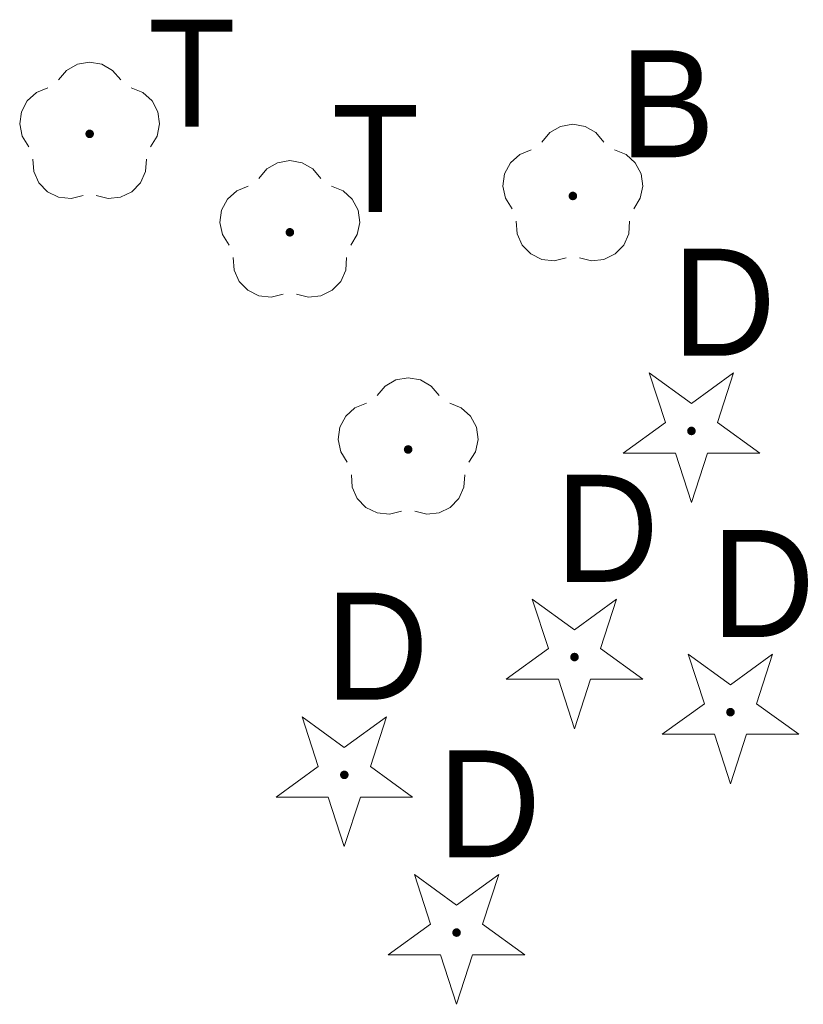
# Model space of a CAD drawing. Extents: x 8014 to 6635291, y -5609 to 5765892.
# Tile 1 of 151: x 8014 to 8834, y -5609 to -4579. Entities that reach past the tile are written whole.
import ezdxf

# ---------------------------------------------------------------- set-up
doc = ezdxf.new("R2010")
doc.units = 0
doc.layers.get('0').update_dxf_attribs({"linetype": 'CONTINUOUS'})
doc.layers.add('OTZG', color=7, linetype='CONTINUOUS', lineweight=18, true_color=0x008000)
doc.layers.add('OTZL', color=7, linetype='CONTINUOUS', lineweight=18, true_color=0x008000)
doc.layers.add('Teksty', color=7, linetype='CONTINUOUS')

# ---------------------------------------------------------------- blocks, each defined once
blk = doc.blocks.new('GSPRDL1')
blk.add_hatch(color=0).paths.add_polyline_path([(0, -0.045), (0.013906, -0.042798), (0.02645, -0.036406), (0.036406, -0.02645), (0.042798, -0.013906), (0.045, 0), (0.042798, 0.013906), (0.036406, 0.02645), (0.02645, 0.036406), (0.013906, 0.042798), (0, 0.045), (-0.013906, 0.042798), (-0.02645, 0.036406), (-0.036406, 0.02645), (-0.042798, 0.013906), (-0.045, 0), (-0.042798, -0.013906), (-0.036406, -0.02645), (-0.02645, -0.036406), (-0.013906, -0.042798)])
at = {"color": 0}
for points in [[(-0.324277, 0.563333), (-0.240553, 0.662679), (-0.127956, 0.727494), (0, 0.75), (0.127956, 0.727494), (0.240553, 0.662679), (0.324277, 0.563333)], [(-0.635969, -0.134326), (-0.70458, -0.024001), (-0.731429, 0.103115), (-0.713292, 0.231763), (-0.652348, 0.346501), (-0.55591, 0.433559), (-0.435555, 0.482485)], [(0.435555, 0.482485), (0.55591, 0.433559), (0.652348, 0.346501), (0.713292, 0.231763), (0.731429, 0.103115), (0.70458, -0.024001), (0.635969, -0.134326)], [(-0.068773, -0.646351), (-0.194901, -0.677512), (-0.324092, -0.663766), (-0.440839, -0.606763), (-0.531129, -0.513345), (-0.584125, -0.394725), (-0.593465, -0.265141)], [(0.593465, -0.265141), (0.584125, -0.394725), (0.531129, -0.513345), (0.440839, -0.606763), (0.324092, -0.663766), (0.194901, -0.677512), (0.068773, -0.646351)]]:
    blk.add_lwpolyline(points, dxfattribs=at)
blk = doc.blocks.new('GSPRDI1')
blk.add_hatch(color=0).paths.add_polyline_path([(0, -0.045), (0.013906, -0.042798), (0.02645, -0.036406), (0.036406, -0.02645), (0.042798, -0.013906), (0.045, 0), (0.042798, 0.013906), (0.036406, 0.02645), (0.02645, 0.036406), (0.013906, 0.042798), (0, 0.045), (-0.013906, 0.042798), (-0.02645, 0.036406), (-0.036406, 0.02645), (-0.042798, 0.013906), (-0.045, 0), (-0.042798, -0.013906), (-0.036406, -0.02645), (-0.02645, -0.036406), (-0.013906, -0.042798)])
at = {"color": 0}
blk.add_lwpolyline([(0.272471, 0.088531), (0.713338, -0.231778), (0.168396, -0.231778), (0, -0.750048), (-0.168396, -0.231778), (-0.713338, -0.231778), (-0.272471, 0.088531), (-0.440867, 0.606801), (0, 0.286493), (0.440867, 0.606801)], close=True, dxfattribs=at)

msp = doc.modelspace()

# ---------------------------------------------------------------- block references
at = {"layer": 'OTZG', "color": 116, "linetype": 'Continuous', "lineweight": 18, "true_color": 0x136734, "xscale": 100, "yscale": 100, "zscale": 100}
for p in [(8716.751, -5009.045), (8716.751, -5009.045), (8594.465, -5245.52), (8594.465, -5245.52), (8757.55, -5303.149), (8757.55, -5303.149), (8353.814, -5368.725), (8353.814, -5368.725), (8471.156, -5533.661), (8471.156, -5533.661)]:
    msp.add_blockref('GSPRDI1', p, dxfattribs=at)
at = {"layer": 'OTZL', "color": 116, "linetype": 'Continuous', "lineweight": 18, "true_color": 0x136734, "xscale": 100, "yscale": 100, "zscale": 100}
for p in [(8087.547, -4698.344), (8087.547, -4698.344), (8592.782, -4763.298), (8592.782, -4763.298), (8296.883, -4801.31), (8296.883, -4801.31), (8420.516, -5028.406), (8420.516, -5028.406)]:
    msp.add_blockref('GSPRDL1', p, dxfattribs=at)

# ---------------------------------------------------------------- texts
at = {"layer": 'Teksty'}
for s, p in [('T', (8148.805, -4690.964, 9780.414)), ('T', (8148.805, -4690.964, 9780.414)), ('B', (8641.559, -4722.911, 9780.414)), ('B', (8641.559, -4722.911, 9780.414)), ('T', (8340.607, -4780.069, 9780.414)), ('T', (8340.607, -4780.069, 9780.414)), ('D', (8696.794, -4930.418, 9780.414)), ('D', (8696.794, -4930.418, 9780.414)), ('D', (8574.508, -5166.894, 9780.414)), ('D', (8574.508, -5166.894, 9780.414)), ('D', (8737.594, -5224.522, 9780.414)), ('D', (8737.594, -5224.522, 9780.414)), ('D', (8333.858, -5290.099, 9780.414)), ('D', (8333.858, -5290.099, 9780.414)), ('D', (8451.2, -5455.035, 9780.414)), ('D', (8451.2, -5455.035, 9780.414))]:
    msp.add_text(s, height=112, rotation=360, dxfattribs=at).set_placement(p)

doc.saveas('drawing.dxf')
